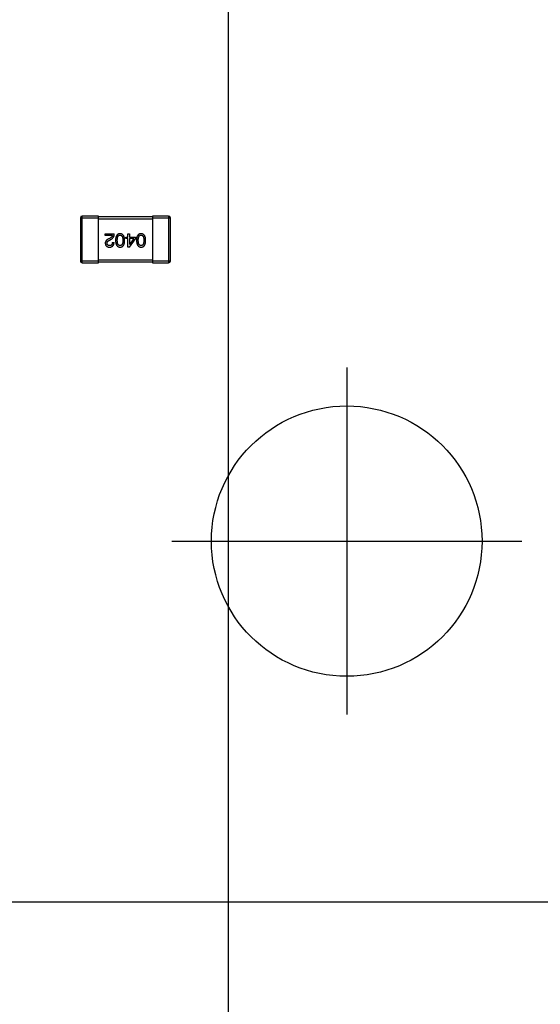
# Model space of a CAD drawing. Header units: millimetres. Extents: x 170 to 326, y 157 to 284.
# Tile 16 of 117: x 243 to 249, y 212 to 223. Entities that reach past the tile are written whole.
import ezdxf

# ---------------------------------------------------------------- set-up
doc = ezdxf.new("R2010")
doc.units = ezdxf.units.MM
doc.header["$LTSCALE"] = 30.734
doc.header["$PDMODE"] = 3
doc.header["$PDSIZE"] = 0.3125
doc.linetypes.add('CENTER', pattern=[0.6, 0.375, -0.075, 0.075, -0.075])
doc.layers.get('0').update_dxf_attribs({"linetype": 'CONTINUOUS'})
doc.layers.get('Defpoints').update_dxf_attribs({"linetype": 'CONTINUOUS'})
doc.layers.add('dim', color=6, linetype='CONTINUOUS', lineweight=9)
doc.styles.add('Verdana', font='verdana.ttf', dxfattribs={"height": 2.5})
doc.dimstyles.new('aaaaaaaa 3.0', dxfattribs={"dimtxt": 2.5, "dimasz": 1.5, "dimexe": 1.25, "dimexo": 0.625, "dimtad": 1, "dimdec": 1, "dimzin": 9, "dimdsep": 46, "dimtxsty": 'Verdana', "dimcen": 0, "dimazin": 0, "dimtfac": 1, "dimtofl": 0, "dimtmove": 0, "dimatfit": 3, "dimfxl": 1, "dimlwd": 25, "dimlwe": 25, "dimarcsym": 0})

# ---------------------------------------------------------------- blocks, each defined once
blk = doc.blocks.new('*D9')
at = {"layer": 'Defpoints', "color": 0}
for p in [(223.204, 216.126), (308.179, 215.656), (308.179, 197.799)]:
    blk.add_point(p, dxfattribs=at)
at = {"layer": 'dim', "color": 0, "lineweight": 25}
for p, q in [((223.204, 215.501), (223.204, 196.549)), ((308.179, 215.031), (308.179, 196.549)), ((224.704, 197.799), (306.679, 197.799))]:
    blk.add_line(p, q, dxfattribs=at)
at = {"layer": 'dim', "color": 0}
for points in [[(224.704, 198.049), (224.704, 197.549), (223.204, 197.799)], [(306.679, 197.549), (306.679, 198.049), (308.179, 197.799)]]:
    blk.add_solid(points, dxfattribs=at)
at = {"layer": 'dim', "color": 0, "insert": (265.691, 199.731), "char_height": 2.5, "attachment_point": 5, "style": 'Verdana'}
blk.add_mtext('85', dxfattribs=at)
blk = doc.blocks.new('*D14')
at = {"layer": 'Defpoints', "color": 0}
for p in [(245.399, 231.651), (263.399, 231.651), (245.399, 205.68)]:
    blk.add_point(p, dxfattribs=at)
at = {"layer": 'dim', "color": 0, "lineweight": 25}
for p, q in [((245.399, 231.026), (245.399, 204.43)), ((263.399, 231.026), (263.399, 204.43)), ((261.899, 205.68), (246.899, 205.68))]:
    blk.add_line(p, q, dxfattribs=at)
at = {"layer": 'dim', "color": 0}
for points in [[(246.899, 205.93), (246.899, 205.43), (245.399, 205.68)], [(261.899, 205.43), (261.899, 205.93), (263.399, 205.68)]]:
    blk.add_solid(points, dxfattribs=at)
at = {"layer": 'dim', "color": 0, "insert": (254.399, 207.612), "char_height": 2.5, "attachment_point": 5, "style": 'Verdana'}
blk.add_mtext('18', dxfattribs=at)
blk = doc.blocks.new('*D18')
at = {"layer": 'Defpoints', "color": 0}
for p in [(225.398, 231.652), (245.399, 231.651), (245.399, 205.68)]:
    blk.add_point(p, dxfattribs=at)
at = {"layer": 'dim', "color": 0, "lineweight": 25}
for p, q in [((225.398, 231.027), (225.398, 204.43)), ((245.399, 231.026), (245.399, 204.43)), ((226.898, 205.68), (243.899, 205.68))]:
    blk.add_line(p, q, dxfattribs=at)
at = {"layer": 'dim', "color": 0}
for points in [[(226.898, 205.93), (226.898, 205.43), (225.398, 205.68)], [(243.899, 205.43), (243.899, 205.93), (245.399, 205.68)]]:
    blk.add_solid(points, dxfattribs=at)
at = {"layer": 'dim', "color": 0, "insert": (235.398, 207.607), "char_height": 2.5, "attachment_point": 5, "style": 'Verdana'}
blk.add_mtext('20', dxfattribs=at)

msp = doc.modelspace()

# ---------------------------------------------------------------- linework, layer by layer
at = {"linetype": 'Continuous'}
for p, q in [((243.758, 220.727), (243.958, 220.727)), ((243.758, 220.727), (243.758, 220.247)), ((243.958, 220.747), (243.778, 220.747)), ((243.778, 220.227), (243.778, 220.747)), ((243.958, 220.227), (243.958, 220.747)), ((244.558, 220.737), (243.958, 220.737)), ((243.958, 220.717), (244.558, 220.717)), ((244.738, 220.747), (244.558, 220.747)), ((244.558, 220.747), (244.558, 220.227)), ((244.558, 220.727), (244.758, 220.727)), ((244.738, 220.747), (244.738, 220.227)), ((244.758, 220.247), (244.758, 220.727)), ((244.034, 220.548), (244.135, 220.548)), ((244.034, 220.531), (244.034, 220.548)), ((244.115, 220.531), (244.034, 220.531)), ((244.09, 220.503), (244.075, 220.494)), ((244.081, 220.479), (244.101, 220.49)), ((244.264, 220.512), (244.286, 220.512)), ((244.264, 220.497), (244.264, 220.512)), ((244.286, 220.497), (244.264, 220.497)), ((244.286, 220.548), (244.304, 220.548)), ((244.286, 220.512), (244.286, 220.548)), ((244.286, 220.401), (244.286, 220.497)), ((244.302, 220.401), (244.369, 220.494)), ((244.304, 220.548), (244.304, 220.512)), ((244.304, 220.512), (244.369, 220.512)), ((244.352, 220.497), (244.304, 220.497)), ((244.304, 220.497), (244.304, 220.429)), ((244.352, 220.497), (244.305, 220.429)), ((244.369, 220.512), (244.369, 220.494)), ((244.113, 220.454), (244.132, 220.454)), ((244.302, 220.401), (244.286, 220.401)), ((244.304, 220.429), (244.305, 220.429)), ((243.958, 220.247), (243.758, 220.247)), ((244.558, 220.257), (243.958, 220.257)), ((244.758, 220.247), (244.558, 220.247)), ((243.778, 220.227), (243.958, 220.227)), ((243.958, 220.237), (244.558, 220.237)), ((244.558, 220.227), (244.738, 220.227)), ((226.708, 213.126), (305.207, 213.117))]:
    msp.add_line(p, q, dxfattribs=at)
at = {"color": 1, "linetype": 'CENTER'}
for p, q in [((246.717, 219.062), (246.717, 215.204)), ((244.773, 217.133), (248.661, 217.133))]:
    msp.add_line(p, q, dxfattribs=at)
msp.add_circle((246.717, 217.133), 1.503)
at = {"linetype": 'Continuous'}
for centre, start, end in [((243.778, 220.727), 90, 180), ((244.738, 220.727), 0, 90), ((243.778, 220.247), 180, 270), ((244.738, 220.247), 270, 0)]:
    msp.add_arc(centre, 0.02, start, end, dxfattribs=at)
for points, knots in [([(244.075, 220.494), (244.073, 220.493), (244.07, 220.492), (244.065, 220.489), (244.06, 220.487), (244.056, 220.484), (244.053, 220.481), (244.049, 220.478), (244.046, 220.476), (244.044, 220.472), (244.041, 220.469), (244.039, 220.466), (244.038, 220.463), (244.036, 220.459), (244.035, 220.456), (244.035, 220.452), (244.034, 220.449), (244.034, 220.446), (244.034, 220.445)], [0, 0, 0, 0, 0.082731, 0.161257, 0.236138, 0.307554, 0.375712, 0.440848, 0.502916, 0.562567, 0.619798, 0.675716, 0.73039, 0.78386, 0.837315, 0.890547, 0.944917, 1, 1, 1, 1]), ([(244.054, 220.444), (244.054, 220.445), (244.054, 220.447), (244.054, 220.449), (244.054, 220.451), (244.055, 220.454), (244.056, 220.456), (244.057, 220.458), (244.058, 220.46), (244.06, 220.463), (244.062, 220.465), (244.064, 220.467), (244.066, 220.469), (244.069, 220.471), (244.071, 220.473), (244.074, 220.475), (244.078, 220.477), (244.08, 220.478), (244.081, 220.479)], [0, 0, 0, 0, 0.052237, 0.103888, 0.155485, 0.207395, 0.259864, 0.31356, 0.369176, 0.4266, 0.486836, 0.550048, 0.61567, 0.685271, 0.75824, 0.834614, 0.915635, 1, 1, 1, 1]), ([(244.115, 220.531), (244.114, 220.53), (244.114, 220.527), (244.112, 220.523), (244.11, 220.52), (244.107, 220.516), (244.104, 220.513), (244.1, 220.509), (244.095, 220.506), (244.092, 220.504), (244.09, 220.503)], [0, 0, 0, 0, 0.103034, 0.208166, 0.318255, 0.434664, 0.559728, 0.695394, 0.841708, 1, 1, 1, 1]), ([(244.101, 220.49), (244.102, 220.491), (244.105, 220.492), (244.109, 220.495), (244.112, 220.498), (244.116, 220.5), (244.119, 220.503), (244.121, 220.507), (244.124, 220.51), (244.126, 220.514), (244.128, 220.517), (244.13, 220.521), (244.132, 220.525), (244.133, 220.53), (244.134, 220.534), (244.135, 220.539), (244.135, 220.543), (244.135, 220.547), (244.135, 220.548)], [0, 0, 0, 0, 0.065828, 0.130094, 0.192451, 0.254037, 0.313974, 0.373757, 0.433048, 0.492243, 0.551902, 0.611758, 0.672678, 0.734814, 0.798569, 0.863693, 0.930488, 1, 1, 1, 1]), ([(244.199, 220.551), (244.197, 220.551), (244.193, 220.55), (244.188, 220.55), (244.183, 220.548), (244.178, 220.546), (244.173, 220.543), (244.169, 220.54), (244.165, 220.536), (244.162, 220.532), (244.159, 220.527), (244.156, 220.521), (244.154, 220.515), (244.152, 220.509), (244.151, 220.502), (244.15, 220.494), (244.149, 220.486), (244.149, 220.48), (244.148, 220.477)], [0, 0, 0, 0, 0.059134, 0.115603, 0.169236, 0.221572, 0.273254, 0.32474, 0.377319, 0.431815, 0.488555, 0.548609, 0.612242, 0.680182, 0.75251, 0.829782, 0.91231, 1, 1, 1, 1]), ([(244.148, 220.477), (244.149, 220.474), (244.149, 220.468), (244.15, 220.46), (244.151, 220.452), (244.152, 220.444), (244.154, 220.438), (244.157, 220.431), (244.159, 220.426), (244.162, 220.421), (244.166, 220.416), (244.169, 220.412), (244.173, 220.409), (244.178, 220.406), (244.183, 220.404), (244.188, 220.402), (244.194, 220.401), (244.197, 220.401), (244.199, 220.401)], [0, 0, 0, 0, 0.088475, 0.171606, 0.249595, 0.322626, 0.391327, 0.455765, 0.516374, 0.573675, 0.628522, 0.681161, 0.732559, 0.783563, 0.83504, 0.887639, 0.942585, 1, 1, 1, 1]), ([(244.168, 220.477), (244.168, 220.479), (244.168, 220.484), (244.169, 220.49), (244.169, 220.497), (244.17, 220.502), (244.171, 220.508), (244.172, 220.512), (244.174, 220.517), (244.176, 220.521), (244.178, 220.524), (244.18, 220.527), (244.183, 220.53), (244.186, 220.532), (244.189, 220.534), (244.192, 220.535), (244.196, 220.536), (244.198, 220.536), (244.199, 220.536)], [0, 0, 0, 0, 0.094834, 0.184067, 0.267029, 0.344713, 0.417334, 0.484367, 0.546941, 0.604717, 0.65953, 0.710539, 0.759381, 0.806382, 0.853027, 0.900623, 0.949121, 1, 1, 1, 1]), ([(244.199, 220.418), (244.198, 220.418), (244.196, 220.418), (244.192, 220.419), (244.189, 220.42), (244.186, 220.422), (244.183, 220.424), (244.18, 220.426), (244.178, 220.429), (244.176, 220.433), (244.174, 220.437), (244.172, 220.441), (244.171, 220.446), (244.17, 220.451), (244.169, 220.457), (244.169, 220.463), (244.168, 220.47), (244.168, 220.475), (244.168, 220.477)], [0, 0, 0, 0, 0.050604, 0.098688, 0.145699, 0.191791, 0.238625, 0.286717, 0.337546, 0.391814, 0.449755, 0.512106, 0.579685, 0.652048, 0.730262, 0.814146, 0.904281, 1, 1, 1, 1]), ([(244.25, 220.477), (244.25, 220.48), (244.25, 220.486), (244.249, 220.494), (244.248, 220.502), (244.246, 220.509), (244.245, 220.515), (244.242, 220.521), (244.24, 220.527), (244.237, 220.532), (244.233, 220.536), (244.23, 220.54), (244.225, 220.543), (244.221, 220.546), (244.216, 220.548), (244.211, 220.55), (244.205, 220.55), (244.201, 220.551), (244.199, 220.551)], [0, 0, 0, 0, 0.087693, 0.170223, 0.247496, 0.319826, 0.387768, 0.451403, 0.511459, 0.568358, 0.622671, 0.675251, 0.726739, 0.778422, 0.830759, 0.884394, 0.940865, 1, 1, 1, 1]), ([(244.199, 220.536), (244.201, 220.536), (244.203, 220.536), (244.206, 220.535), (244.21, 220.534), (244.213, 220.532), (244.215, 220.53), (244.218, 220.528), (244.22, 220.525), (244.222, 220.521), (244.224, 220.517), (244.225, 220.513), (244.227, 220.508), (244.228, 220.503), (244.229, 220.497), (244.229, 220.491), (244.23, 220.484), (244.23, 220.479), (244.23, 220.477)], [0, 0, 0, 0, 0.049766, 0.097012, 0.143225, 0.188786, 0.235079, 0.282962, 0.333687, 0.387747, 0.445963, 0.508657, 0.576545, 0.649868, 0.72822, 0.812712, 0.903543, 1, 1, 1, 1]), ([(244.23, 220.477), (244.23, 220.475), (244.23, 220.47), (244.229, 220.463), (244.229, 220.457), (244.228, 220.451), (244.227, 220.446), (244.225, 220.441), (244.224, 220.437), (244.222, 220.433), (244.22, 220.429), (244.218, 220.426), (244.215, 220.424), (244.213, 220.422), (244.21, 220.42), (244.206, 220.419), (244.203, 220.418), (244.201, 220.418), (244.199, 220.418)], [0, 0, 0, 0, 0.096452, 0.187278, 0.271765, 0.350519, 0.423437, 0.491321, 0.554011, 0.612224, 0.666281, 0.717003, 0.764884, 0.811423, 0.856783, 0.902993, 0.950236, 1, 1, 1, 1]), ([(244.199, 220.401), (244.201, 220.401), (244.205, 220.401), (244.211, 220.402), (244.216, 220.404), (244.221, 220.406), (244.225, 220.408), (244.23, 220.412), (244.233, 220.416), (244.237, 220.42), (244.24, 220.425), (244.242, 220.431), (244.245, 220.437), (244.246, 220.444), (244.248, 220.451), (244.249, 220.459), (244.25, 220.468), (244.25, 220.474), (244.25, 220.477)], [0, 0, 0, 0, 0.057911, 0.113262, 0.165956, 0.217443, 0.268511, 0.319665, 0.372, 0.426129, 0.483365, 0.543779, 0.607756, 0.676562, 0.749704, 0.827713, 0.911177, 1, 1, 1, 1]), ([(244.432, 220.551), (244.43, 220.551), (244.427, 220.55), (244.421, 220.55), (244.416, 220.548), (244.411, 220.546), (244.406, 220.543), (244.402, 220.54), (244.398, 220.536), (244.395, 220.532), (244.392, 220.527), (244.389, 220.521), (244.387, 220.515), (244.385, 220.509), (244.384, 220.502), (244.383, 220.494), (244.382, 220.486), (244.382, 220.48), (244.382, 220.477)], [0, 0, 0, 0, 0.059134, 0.115603, 0.169236, 0.221572, 0.273254, 0.32474, 0.377319, 0.431815, 0.488555, 0.548609, 0.612242, 0.680182, 0.75251, 0.829782, 0.91231, 1, 1, 1, 1]), ([(244.382, 220.477), (244.382, 220.474), (244.382, 220.468), (244.383, 220.46), (244.384, 220.452), (244.386, 220.444), (244.388, 220.438), (244.39, 220.431), (244.392, 220.426), (244.395, 220.421), (244.399, 220.416), (244.403, 220.412), (244.407, 220.409), (244.411, 220.406), (244.416, 220.404), (244.421, 220.402), (244.427, 220.401), (244.431, 220.401), (244.432, 220.401)], [0, 0, 0, 0, 0.088475, 0.171606, 0.249595, 0.322626, 0.391327, 0.455765, 0.516374, 0.573675, 0.628522, 0.681161, 0.732559, 0.783563, 0.83504, 0.887639, 0.942585, 1, 1, 1, 1]), ([(244.401, 220.477), (244.401, 220.479), (244.401, 220.484), (244.402, 220.49), (244.402, 220.497), (244.403, 220.502), (244.404, 220.508), (244.406, 220.512), (244.407, 220.517), (244.409, 220.521), (244.411, 220.524), (244.413, 220.527), (244.416, 220.53), (244.419, 220.532), (244.422, 220.534), (244.425, 220.535), (244.429, 220.536), (244.431, 220.536), (244.432, 220.536)], [0, 0, 0, 0, 0.094834, 0.184067, 0.267029, 0.344713, 0.417334, 0.484367, 0.546941, 0.604717, 0.65953, 0.710539, 0.759381, 0.806382, 0.853027, 0.900623, 0.949121, 1, 1, 1, 1]), ([(244.432, 220.418), (244.431, 220.418), (244.429, 220.418), (244.425, 220.419), (244.422, 220.42), (244.419, 220.422), (244.416, 220.424), (244.413, 220.426), (244.411, 220.429), (244.409, 220.433), (244.407, 220.437), (244.406, 220.441), (244.404, 220.446), (244.403, 220.451), (244.402, 220.457), (244.402, 220.463), (244.401, 220.47), (244.401, 220.475), (244.401, 220.477)], [0, 0, 0, 0, 0.050604, 0.098688, 0.145699, 0.191791, 0.238625, 0.286717, 0.337546, 0.391814, 0.449755, 0.512106, 0.579685, 0.652048, 0.730262, 0.814146, 0.904281, 1, 1, 1, 1]), ([(244.483, 220.477), (244.483, 220.48), (244.483, 220.486), (244.482, 220.494), (244.481, 220.502), (244.48, 220.509), (244.478, 220.515), (244.475, 220.521), (244.473, 220.527), (244.47, 220.532), (244.467, 220.536), (244.463, 220.54), (244.459, 220.543), (244.454, 220.546), (244.449, 220.548), (244.444, 220.55), (244.438, 220.55), (244.434, 220.551), (244.432, 220.551)], [0, 0, 0, 0, 0.087693, 0.170223, 0.247496, 0.319826, 0.387768, 0.451403, 0.511459, 0.568358, 0.622671, 0.675251, 0.726739, 0.778422, 0.830759, 0.884394, 0.940865, 1, 1, 1, 1]), ([(244.432, 220.536), (244.434, 220.536), (244.436, 220.536), (244.44, 220.535), (244.443, 220.534), (244.446, 220.532), (244.449, 220.53), (244.451, 220.528), (244.453, 220.525), (244.455, 220.521), (244.457, 220.517), (244.459, 220.513), (244.46, 220.508), (244.461, 220.503), (244.462, 220.497), (244.462, 220.491), (244.463, 220.484), (244.463, 220.479), (244.463, 220.477)], [0, 0, 0, 0, 0.049766, 0.097012, 0.143225, 0.188786, 0.235079, 0.282962, 0.333687, 0.387747, 0.445963, 0.508657, 0.576545, 0.649868, 0.72822, 0.812712, 0.903543, 1, 1, 1, 1]), ([(244.432, 220.401), (244.434, 220.401), (244.438, 220.401), (244.444, 220.402), (244.449, 220.404), (244.454, 220.406), (244.459, 220.408), (244.463, 220.412), (244.467, 220.416), (244.47, 220.42), (244.473, 220.425), (244.475, 220.431), (244.478, 220.437), (244.48, 220.444), (244.481, 220.451), (244.482, 220.459), (244.483, 220.468), (244.483, 220.474), (244.483, 220.477)], [0, 0, 0, 0, 0.057911, 0.113262, 0.165956, 0.217443, 0.268511, 0.319665, 0.372, 0.426129, 0.483365, 0.543779, 0.607756, 0.676562, 0.749704, 0.827713, 0.911177, 1, 1, 1, 1]), ([(244.463, 220.477), (244.463, 220.475), (244.463, 220.47), (244.462, 220.463), (244.462, 220.457), (244.461, 220.451), (244.46, 220.446), (244.459, 220.441), (244.457, 220.437), (244.455, 220.433), (244.453, 220.429), (244.451, 220.426), (244.449, 220.424), (244.446, 220.422), (244.443, 220.42), (244.44, 220.419), (244.436, 220.418), (244.434, 220.418), (244.432, 220.418)], [0, 0, 0, 0, 0.096452, 0.187278, 0.271765, 0.350519, 0.423437, 0.491321, 0.554011, 0.612224, 0.666281, 0.717003, 0.764884, 0.811423, 0.856783, 0.902993, 0.950236, 1, 1, 1, 1]), ([(244.034, 220.445), (244.035, 220.443), (244.035, 220.44), (244.036, 220.435), (244.037, 220.431), (244.038, 220.427), (244.04, 220.423), (244.042, 220.419), (244.044, 220.416), (244.047, 220.413), (244.05, 220.41), (244.054, 220.408), (244.058, 220.406), (244.062, 220.404), (244.066, 220.403), (244.071, 220.402), (244.076, 220.401), (244.079, 220.401), (244.081, 220.401)], [0, 0, 0, 0, 0.070688, 0.137741, 0.201612, 0.262778, 0.321223, 0.378455, 0.434411, 0.490146, 0.546362, 0.603392, 0.662208, 0.723401, 0.787372, 0.85442, 0.925153, 1, 1, 1, 1]), ([(244.084, 220.418), (244.082, 220.418), (244.08, 220.418), (244.077, 220.418), (244.074, 220.419), (244.071, 220.42), (244.069, 220.421), (244.066, 220.422), (244.064, 220.423), (244.062, 220.425), (244.061, 220.427), (244.059, 220.429), (244.058, 220.431), (244.056, 220.433), (244.056, 220.436), (244.055, 220.438), (244.054, 220.441), (244.054, 220.443), (244.054, 220.444)], [0, 0, 0, 0, 0.076112, 0.148436, 0.216883, 0.281466, 0.34298, 0.402356, 0.459881, 0.51546, 0.571111, 0.62658, 0.683162, 0.741007, 0.801404, 0.863825, 0.930544, 1, 1, 1, 1]), ([(244.081, 220.401), (244.083, 220.401), (244.087, 220.401), (244.093, 220.402), (244.098, 220.403), (244.103, 220.405), (244.108, 220.407), (244.112, 220.409), (244.115, 220.412), (244.119, 220.415), (244.122, 220.418), (244.124, 220.422), (244.127, 220.427), (244.129, 220.431), (244.13, 220.436), (244.131, 220.442), (244.132, 220.448), (244.132, 220.452), (244.132, 220.454)], [0, 0, 0, 0, 0.07282, 0.141057, 0.2062, 0.267672, 0.326735, 0.383519, 0.439188, 0.494454, 0.549628, 0.605958, 0.66397, 0.72402, 0.787502, 0.854127, 0.925065, 1, 1, 1, 1]), ([(244.113, 220.454), (244.113, 220.453), (244.113, 220.45), (244.112, 220.446), (244.112, 220.442), (244.111, 220.438), (244.11, 220.435), (244.109, 220.432), (244.107, 220.429), (244.105, 220.427), (244.103, 220.425), (244.101, 220.423), (244.099, 220.421), (244.096, 220.42), (244.093, 220.419), (244.09, 220.418), (244.087, 220.418), (244.085, 220.418), (244.084, 220.418)], [0, 0, 0, 0, 0.082594, 0.15978, 0.232961, 0.301462, 0.365595, 0.426678, 0.484662, 0.540809, 0.595146, 0.648401, 0.702272, 0.757102, 0.813447, 0.872233, 0.934055, 1, 1, 1, 1])]:
    msp.add_open_spline(points, degree=3, knots=knots, dxfattribs=at)

# ---------------------------------------------------------------- dimensions: what is measured, and where the dimension line sits
at = {"layer": 'dim'}
for base, p1, p2, picture, middle in [((245.399, 205.68), (225.398, 231.652), (245.399, 231.651), '*D18', (235.398, 207.607)), ((245.399, 205.68), (263.399, 231.651), (245.399, 231.651), '*D14', (254.399, 207.612)), ((308.179, 197.799), (223.204, 216.126), (308.179, 215.656), '*D9', (265.691, 199.731))]:
    dim = msp.add_linear_dim(base=base, p1=p1, p2=p2, dimstyle='aaaaaaaa 3.0', dxfattribs=at)
    dim.commit()
    dim.dimension.update_dxf_attribs({"geometry": picture, "text_midpoint": middle})

doc.saveas('drawing.dxf')
